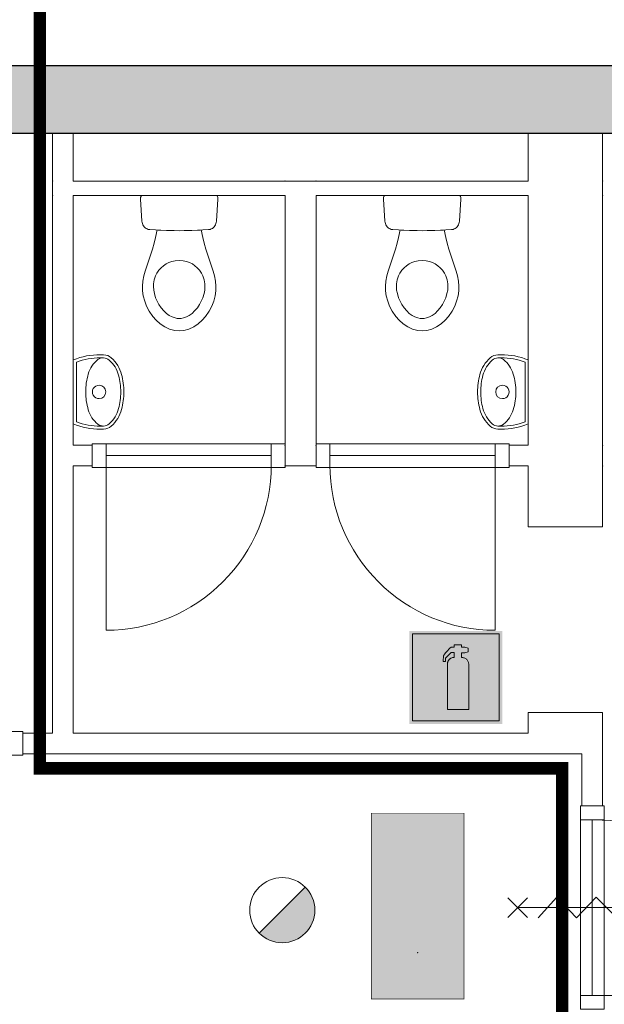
# Model space of a CAD drawing. Header units: millimetres. Extents: x -13022 to 1371524, y -38729 to 632593.
# Tile 114 of 256: x 803361 to 806192, y -6061 to -1294. Entities that reach past the tile are written whole.
import ezdxf

# ---------------------------------------------------------------- set-up
doc = ezdxf.new("R2010")
doc.units = ezdxf.units.MM
doc.header["$LTSCALE"] = 35
doc.set_wipeout_variables(frame=1)
doc.linetypes.add('AI9-LType1', pattern=[1.69333, 0.846665, -0.846665])
doc.linetypes.add('DASHED', pattern=[200, 100, -100])
for name, color, linetype, lineweight in [('A OPMER', 10, 'Continuous', 50), ('Al65----_beveiliging-inst', 92, 'Continuous', 9), ('brandveiligheid voorzieningen', 10, 'Continuous', 9)]:
    doc.layers.add(name, color=color, linetype=linetype, lineweight=lineweight)
for name, color, linetype in [('LAYER102', 1, 'Continuous'), ('LAYER111', 7, 'Continuous'), ('LAYER22', 7, 'Continuous'), ('LAYER28', 7, 'Continuous'), ('LAYER30', 7, 'Continuous'), ('LAYER31', 7, 'Continuous'), ('LAYER74', 7, 'Continuous')]:
    doc.layers.add(name, color=color, linetype=linetype)
doc.styles.get("Standard").update_dxf_attribs({"font": 'simplex.shx'})
doc.dimstyles.new('~R----C~', dxfattribs={"dimtxt": 162, "dimasz": 180, "dimexe": 0.18, "dimexo": 0.0625, "dimgap": 16.2, "dimtad": 1, "dimdec": 0, "dimzin": 0, "dimdsep": 46, "dimtxsty": 'Standard', "dimcen": 0.09, "dimse1": 1, "dimse2": 1, "dimclrd": 7, "dimadec": 0, "dimazin": 0, "dimtfac": 1, "dimtdec": 4, "dimtmove": 0, "dimatfit": 3, "dimfxl": 1, "dimtolj": 1, "dimtzin": 0, "dimlwd": 13, "dimarcsym": 0})

# ---------------------------------------------------------------- blocks, each defined once
blk = doc.blocks.new('*D165')
at = {"layer": 'Defpoints', "color": 0, "linetype": 'Continuous', "transparency": 16777216}
for p in [(808625.3, -590.9), (795065.3, -1515.9), (808625.3, -1515.9)]:
    blk.add_point(p, dxfattribs=at)
at = {"layer": 'LAYER102', "color": 7, "linetype": 'Continuous', "lineweight": 13, "transparency": 16777216}
blk.add_line((795245.3, -590.9), (808445.3, -590.9), dxfattribs=at)
at = {"layer": 'LAYER102', "color": 7, "linetype": 'Continuous', "transparency": 16777216}
for points in [[(795245.3, -560.9), (795245.3, -620.9), (795065.3, -590.9)], [(808445.3, -560.9), (808445.3, -620.9), (808625.3, -590.9)]]:
    blk.add_solid(points, dxfattribs=at)
at = {"layer": 'LAYER102', "color": 0, "linetype": 'Continuous', "lineweight": 0, "transparency": 16777216, "insert": (801845.3, -493.7), "char_height": 162, "attachment_point": 5}
blk.add_mtext('\\A1;13560', dxfattribs=at)
blk = doc.blocks.new('*D202')
at = {"layer": 'Defpoints', "color": 0, "linetype": 'Continuous', "transparency": 16777216}
for p in [(786275.1, -1301.6), (827466.1, -1301.6), (821676.1, -13378.2)]:
    blk.add_point(p, dxfattribs=at)
at = {"layer": 'LAYER102', "color": 7, "linetype": 'Continuous', "lineweight": 13, "transparency": 16777216}
blk.add_line((786275.1, -13198.2), (786275.1, -1481.6), dxfattribs=at)
at = {"layer": 'LAYER102', "color": 7, "linetype": 'Continuous', "transparency": 16777216}
for points in [[(786245.1, -1481.6), (786305.1, -1481.6), (786275.1, -1301.6)], [(786245.1, -13198.2), (786305.1, -13198.2), (786275.1, -13378.2)]]:
    blk.add_solid(points, dxfattribs=at)
at = {"layer": 'LAYER102', "color": 0, "linetype": 'Continuous', "transparency": 16777216, "insert": (786177.9, -7339.9), "char_height": 162, "attachment_point": 5, "rotation": 90}
blk.add_mtext('\\A1;12077', dxfattribs=at)
blk = doc.blocks.new('*D204')
at = {"layer": 'Defpoints', "color": 0, "linetype": 'Continuous', "transparency": 16777216}
for p in [(813065.1, 278.8), (813065.1, -15763.2), (793528.4, -27730.2)]:
    blk.add_point(p, dxfattribs=at)
at = {"layer": 'LAYER102', "color": 7, "linetype": 'Continuous', "lineweight": 13, "transparency": 16777216}
blk.add_line((793708.4, 278.8), (812885.1, 278.8), dxfattribs=at)
at = {"layer": 'LAYER102', "color": 7, "linetype": 'Continuous', "transparency": 16777216}
for points in [[(793708.4, 308.8), (793708.4, 248.8), (793528.4, 278.8)], [(812885.1, 308.8), (812885.1, 248.8), (813065.1, 278.8)]]:
    blk.add_solid(points, dxfattribs=at)
at = {"layer": 'LAYER102', "color": 0, "linetype": 'Continuous', "transparency": 16777216, "insert": (803296.8, 376), "char_height": 162, "attachment_point": 5}
blk.add_mtext('\\A1;19537', dxfattribs=at)
blk = doc.blocks.new('Handbrandblusser')
at = {"ltscale": 0.1}
h = blk.add_hatch(color=10, dxfattribs=at)
h.paths.add_polyline_path([(15.588, 7.191), (8.588, 7.191), (8.588, 0.191), (15.588, 0.191)])
h.paths.add_polyline_path([(11.407, 1.098), (13.129, 1.098), (13.129, 4.758), (13.127, 4.789), (13.12, 4.837), (13.11, 4.88), (13.089, 4.946), (13.064, 4.999), (13.026, 5.058), (12.987, 5.108), (12.954, 5.141), (12.915, 5.175), (12.855, 5.215), (12.803, 5.241), (12.756, 5.26), (12.697, 5.277), (12.643, 5.286), (12.596, 5.29), (12.541, 5.286), (12.541, 5.674), (12.815, 5.674), (13.085, 5.755), (13.085, 6.043), (12.815, 6.123), (12.54, 6.123), (12.54, 6.32), (11.939, 6.32), (11.939, 6.127), (11.751, 6.127), (11.719, 6.118), (11.679, 6.101), (11.636, 6.075), (11.593, 6.041), (11.527, 5.964), (11.437, 5.86), (11.307, 5.714), (11.152, 5.537), (11.129, 5.493), (11.114, 5.46), (11.101, 5.421), (11.092, 5.385), (11.086, 5.35), (11.083, 5.317), (11.082, 5.282), (11.083, 5.252), (11.074, 5.179), (11.072, 5.126), (11.07, 5.072), (11.069, 4.982), (11.244, 4.982), (11.26, 5.227), (11.715, 5.698), (11.939, 5.698), (11.939, 5.306), (11.916, 5.304), (11.886, 5.301), (11.849, 5.295), (11.805, 5.284), (11.761, 5.27), (11.722, 5.252), (11.689, 5.236), (11.656, 5.215), (11.627, 5.195), (11.6, 5.174), (11.578, 5.153), (11.555, 5.131), (11.532, 5.105), (11.513, 5.08), (11.499, 5.059), (11.487, 5.042), (11.473, 5.017), (11.46, 4.992), (11.45, 4.97), (11.439, 4.941), (11.429, 4.909), (11.421, 4.881), (11.414, 4.844), (11.409, 4.804), (11.407, 4.773)], flags=16)
at = {"layer": 'brandveiligheid voorzieningen', "ltscale": 0.1, "true_color": 0xffffff}
blk.add_hatch(color=7, dxfattribs=at).paths.add_polyline_path([(13.129, 4.758), (13.127, 4.789), (13.12, 4.837), (13.11, 4.88), (13.089, 4.946), (13.064, 4.999), (13.026, 5.058), (12.987, 5.108), (12.954, 5.141), (12.915, 5.175), (12.855, 5.215), (12.803, 5.241), (12.756, 5.26), (12.697, 5.277), (12.643, 5.286), (12.596, 5.29), (12.541, 5.286), (12.541, 5.674), (12.815, 5.674), (13.085, 5.755), (13.085, 6.043), (12.815, 6.123), (12.54, 6.123), (12.54, 6.32), (11.939, 6.32), (11.939, 6.127), (11.751, 6.127), (11.719, 6.118), (11.679, 6.101), (11.636, 6.075), (11.593, 6.041), (11.527, 5.964), (11.437, 5.86), (11.307, 5.714), (11.152, 5.537), (11.129, 5.493), (11.114, 5.46), (11.101, 5.421), (11.092, 5.385), (11.086, 5.35), (11.083, 5.317), (11.082, 5.282), (11.083, 5.252), (11.074, 5.179), (11.072, 5.126), (11.07, 5.072), (11.069, 4.982), (11.244, 4.982), (11.26, 5.227), (11.715, 5.698), (11.939, 5.698), (11.939, 5.306), (11.916, 5.304), (11.886, 5.301), (11.849, 5.295), (11.805, 5.284), (11.761, 5.27), (11.722, 5.252), (11.689, 5.236), (11.656, 5.215), (11.627, 5.195), (11.6, 5.174), (11.578, 5.153), (11.555, 5.131), (11.532, 5.105), (11.513, 5.08), (11.499, 5.059), (11.487, 5.042), (11.473, 5.017), (11.46, 4.992), (11.45, 4.97), (11.439, 4.941), (11.429, 4.909), (11.421, 4.881), (11.414, 4.844), (11.409, 4.804), (11.407, 4.773), (11.407, 1.098), (13.129, 1.098)])
at = {"color": 10, "lineweight": 5, "ltscale": 0.1}
blk.add_lwpolyline([(11.407, 1.099), (11.407, 4.773), (11.409, 4.804), (11.414, 4.844), (11.421, 4.881), (11.429, 4.909), (11.439, 4.941), (11.45, 4.97), (11.46, 4.992), (11.473, 5.017), (11.487, 5.042), (11.499, 5.059), (11.513, 5.08), (11.532, 5.105), (11.555, 5.131), (11.578, 5.153), (11.6, 5.174), (11.627, 5.195), (11.656, 5.215), (11.689, 5.236), (11.722, 5.252), (11.761, 5.27), (11.805, 5.284), (11.849, 5.295), (11.886, 5.301), (11.916, 5.304), (11.939, 5.306), (11.939, 5.698), (11.715, 5.698), (11.26, 5.227), (11.244, 4.982), (11.069, 4.982), (11.07, 5.072), (11.072, 5.126), (11.074, 5.179), (11.083, 5.252), (11.082, 5.282), (11.083, 5.317), (11.086, 5.35), (11.092, 5.385), (11.101, 5.421), (11.114, 5.46), (11.129, 5.493), (11.152, 5.537), (11.307, 5.714), (11.437, 5.86), (11.527, 5.964), (11.593, 6.041), (11.636, 6.075), (11.679, 6.101), (11.719, 6.118), (11.751, 6.127), (11.939, 6.127), (11.939, 6.32), (12.54, 6.32), (12.54, 6.123), (12.815, 6.123), (13.085, 6.043), (13.085, 5.755), (12.815, 5.674), (12.541, 5.674), (12.541, 5.286), (12.596, 5.29), (12.643, 5.286), (12.697, 5.277), (12.756, 5.26), (12.803, 5.241), (12.855, 5.215), (12.915, 5.175), (12.954, 5.141), (12.987, 5.108), (13.026, 5.058), (13.064, 4.999), (13.089, 4.946), (13.11, 4.88), (13.12, 4.837), (13.127, 4.789), (13.129, 4.758), (13.129, 1.098), (11.407, 1.098)], dxfattribs=at)
at = {"layer": 'Al65----_beveiliging-inst', "color": 7, "true_color": 0xffffff}
blk.add_solid([(8.338, -0.059), (15.838, -0.059), (8.338, 7.441), (15.838, 7.441)], dxfattribs=at)
at = {"layer": 'brandveiligheid voorzieningen', "color": 10, "ltscale": 0.1}
blk.add_lwpolyline([(8.588, 0.191), (15.588, 0.191), (15.588, 7.191), (8.588, 7.191)], close=True, dxfattribs=at)
blk = doc.blocks.new('Vluchtrichting rechtdoor of naar beneden')
at = {"layer": 'Al65----_beveiliging-inst', "linetype": 'Continuous', "true_color": 0xffffff}
h = blk.add_hatch(color=7, dxfattribs=at)
edge = h.paths.add_edge_path()
edge.add_arc((-2.1449, 5.962), 0.7575, 92.128042, 178.185477)
edge.add_arc((-2.1628, 5.9872), 0.7392, 180.090101, 191.562583)
edge.add_line((-2.887, 5.839), (-4.652, 5.839))
edge.add_line((-4.652, 5.839), (-5.698, 4.787))
edge.add_line((-5.698, 4.787), (-5.285, 4.372))
edge.add_line((-5.285, 4.372), (-4.41, 5.253))
edge.add_line((-4.41, 5.253), (-3.544, 5.253))
edge.add_line((-3.544, 5.253), (-5.527, 3.346))
edge.add_line((-5.527, 3.346), (-6.694, 3.346))
edge.add_line((-6.694, 3.346), (-6.694, 2.613))
edge.add_line((-6.694, 2.613), (-4.496, 2.613))
edge.add_line((-4.496, 2.613), (-4.136, 2.974))
edge.add_line((-4.136, 2.974), (-3.193, 2.026))
edge.add_line((-3.193, 2.026), (-3.193, 0.852))
edge.add_line((-3.193, 0.852), (-2.464, 0.852))
edge.add_line((-2.464, 0.852), (-2.464, 2.33))
edge.add_line((-2.464, 2.33), (-3.621, 3.493))
edge.add_line((-3.621, 3.493), (-3.192, 3.923))
edge.add_line((-3.192, 3.923), (-2.428, 3.154))
edge.add_line((-2.428, 3.154), (-2.033, 3.552))
edge.add_line((-2.033, 3.552), (-2.797, 4.321))
edge.add_line((-2.797, 4.321), (-2.317, 4.803))
edge.add_line((-2.317, 4.803), (-2.317, 5.267))
edge.add_line((-2.317, 5.267), (-2.173, 5.253))
edge.add_arc((-2.2013, 6.0112), 0.7587, 272.13837, 358.096609)
edge.add_arc((-2.2036, 5.9585), 0.7611, 2.072152, 87.692869)
for points in [[(1.1805, 2.889), (1.1805, 5.804), (0.5775, 5.804), (0.5775, 2.889), (-0.571, 2.889), (0.879, 1.421), (2.334, 2.889)], [(3.808, 1.106), (6.433, 1.106), (6.433, 6.344), (3.808, 6.344)]]:
    blk.add_hatch(color=7, dxfattribs=at).paths.add_polyline_path(points)
at = {"layer": 'Al65----_beveiliging-inst', "color": 7, "true_color": 0xffffff, "const_width": 0.05}
blk.add_lwpolyline([(-7.5, 0), (7.5, 0), (7.5, 7.5), (-7.5, 7.5)], close=True, dxfattribs=at)
at = {"layer": 'Al65----_beveiliging-inst', "color": 255}
blk.add_point((3.75, 3.75), dxfattribs=at)
at = {"layer": 'Al65----_beveiliging-inst', "color": 7, "true_color": 0xffffff}
blk.add_solid([(-7.5, 0), (7.5, 0), (-7.5, 7.5), (7.5, 7.5)], dxfattribs=at)
at = {"layer": 'Al65----_beveiliging-inst', "color": 92}
blk.add_solid([(-7.25, 0.25), (7.25, 0.25), (-7.25, 7.25), (7.25, 7.25)], dxfattribs=at)
blk = doc.blocks.new('Brandmelder')
at = {"layer": 'brandveiligheid voorzieningen'}
blk.add_hatch(color=256, dxfattribs=at).paths.add_polyline_path([(76.618, -89.802, 0.198912), (75.848, -87.943), (72.13, -91.661, 0.668179)])
blk.add_line((72.13, -91.661), (75.848, -87.943), dxfattribs=at)
blk.add_circle((73.989, -89.802), 2.629, dxfattribs=at)

msp = doc.modelspace()

# ---------------------------------------------------------------- linework, layer by layer
at = {"layer": 'LAYER30', "color": 7, "linetype": 'Continuous', "lineweight": 18}
for points in [[(803779.327, -3347.789), (804579.327, -3347.789)], [(804863.327, -3347.789), (805663.327, -3347.789)], [(803779.327, -3404.789), (804579.327, -3404.789)], [(804863.327, -3404.789), (805663.327, -3404.789)], [(803779.327, -3461.789), (804579.327, -3461.789)], [(804863.327, -3461.789), (805663.327, -3461.789)], [(806076.327, -6017.789), (806076.327, -5167.789)], [(806133.327, -6017.789), (806133.327, -5167.789)], [(806190.327, -6017.789), (806190.327, -5167.789)], [(805724.406, -5640.351), (805819.539, -5545.226)], [(805819.539, -5640.351), (805724.406, -5545.226)], [(806451.972, -5642.789), (806351.972, -5542.789), (806251.972, -5642.789), (806151.972, -5542.789), (806056.972, -5642.789), (805961.972, -5542.789), (805871.972, -5642.789)], [(806571.972, -5592.789), (805771.972, -5592.789)]]:
    msp.add_lwpolyline(points, dxfattribs=at)
msp.add_lwpolyline([(806076.327, -6084.789), (806076.327, -6017.789), (806190.327, -6017.789), (806190.327, -6084.789)], close=True, dxfattribs=at)
at = {"layer": 'LAYER31', "color": 7, "linetype": 'Continuous', "lineweight": 18}
for points in [[(803779.327, -3450.385), (803779.327, -4250.318, 0.41421361), (804579.249, -3450.385)], [(805663.327, -3450.394), (805663.327, -4250.478, -0.41421361), (804863.233, -3450.394)], [(806181.639, -6017.789), (807029.436, -6017.789, 0.41421361), (806181.639, -5169.998)]]:
    msp.add_lwpolyline(points, format="xyb", dxfattribs=at)

# ---------------------------------------------------------------- block references
at = {"ltscale": 0.1, "xscale": 60, "yscale": 60, "zscale": 60}
msp.add_blockref('Handbrandblusser', (804747.69, -4699.652), dxfattribs=at)
at = {"layer": 'A OPMER', "ltscale": 0.1, "xscale": 60, "yscale": 60, "zscale": 60, "rotation": 270}
msp.add_blockref('Vluchtrichting rechtdoor of naar beneden', (805062.961, -5585.569), dxfattribs=at)
at = {"layer": 'Al65----_beveiliging-inst', "xscale": 60, "yscale": 60, "zscale": 60}
msp.add_blockref('Brandmelder', (800193.049, -217.044), dxfattribs=at)

# ---------------------------------------------------------------- dimensions: what is measured, and where the dimension line sits
at = {"layer": 'LAYER102', "color": 7, "linetype": 'Continuous', "lineweight": 0}
dim = msp.add_linear_dim(base=(808625.327, -590.945), p1=(795065.327, -1515.945), p2=(808625.327, -1515.945), dimstyle='~R----C~', dxfattribs=at)
dim.commit()
dim.dimension.update_dxf_attribs({"geometry": '*D165', "text_midpoint": (801845.327, -493.745)})

# ---------------------------------------------------------------- wipeouts: each hides what was drawn before it
at = {"linetype": 'Continuous', "lineweight": 0}
for points in [[(803620.342, -3354.789), (803570.342, -3404.789), (803520.342, -3404.789), (803520.342, -2145.945), (803570.342, -2110.945), (803620.342, -2145.945)], [(804796.327, -3354.789), (804721.327, -3404.789), (804646.327, -3354.789), (804646.327, -2145.945), (804721.327, -2110.945), (804796.327, -2145.945)], [(804133.327, -2315.945), (804157.999, -2315.601), (804194.108, -2314.398), (804239.702, -2312.117), (804248.03, -2349.015), (804254.795, -2376.336), (804262.827, -2404.586), (804276.827, -2448.086), (804291.889, -2491.859), (804298.014, -2510.969), (804304.092, -2535.078), (804308.795, -2560.422), (804311.311, -2584.656), (804310.733, -2607.508), (804307.264, -2631.117), (804300.17, -2657.547), (804291.217, -2680.484), (804278.42, -2705.148), (804261.108, -2730.555), (804245.155, -2748.898), (804225.202, -2766.898), (804203.358, -2781.648), (804179.92, -2792.578), (804155.124, -2799.156), (804133.327, -2800.945), (804111.545, -2799.156), (804086.749, -2792.578), (804063.295, -2781.648), (804041.467, -2766.898), (804021.514, -2748.898), (804005.561, -2730.555), (803988.249, -2705.148), (803975.452, -2680.484), (803966.499, -2657.547), (803959.405, -2631.117), (803955.936, -2607.508), (803955.342, -2584.656), (803957.874, -2560.422), (803962.577, -2535.078), (803968.639, -2510.969), (803974.764, -2491.859), (803989.842, -2448.086), (804003.827, -2404.586), (804011.874, -2376.336), (804018.639, -2349.015), (804026.967, -2312.117), (804072.561, -2314.398), (804108.655, -2315.601)], [(805309.827, -2315.945), (805334.499, -2315.601), (805370.592, -2314.398), (805416.202, -2312.117), (805424.53, -2349.015), (805431.295, -2376.336), (805439.327, -2404.586), (805453.327, -2448.086), (805468.389, -2491.859), (805474.514, -2510.969), (805480.592, -2535.078), (805485.295, -2560.422), (805487.811, -2584.656), (805487.217, -2607.508), (805483.749, -2631.117), (805476.655, -2657.547), (805467.702, -2680.484), (805454.905, -2705.148), (805437.608, -2730.555), (805421.639, -2748.898), (805401.686, -2766.898), (805379.858, -2781.648), (805356.42, -2792.578), (805331.608, -2799.156), (805309.827, -2800.945), (805288.03, -2799.156), (805263.233, -2792.578), (805239.795, -2781.648), (805217.967, -2766.898), (805197.999, -2748.898), (805182.045, -2730.555), (805164.733, -2705.148), (805151.936, -2680.484), (805142.999, -2657.547), (805135.905, -2631.117), (805132.436, -2607.508), (805131.842, -2584.656), (805134.358, -2560.422), (805139.061, -2535.078), (805145.139, -2510.969), (805151.264, -2491.859), (805166.327, -2448.086), (805180.327, -2404.586), (805188.358, -2376.336), (805195.124, -2349.015), (805203.452, -2312.117), (805249.061, -2314.398), (805285.155, -2315.601)], [(805730.327, -3454.789), (805730.327, -3404.789), (805730.327, -3354.789), (805823.327, -3354.789), (806003.327, -3404.789), (805823.327, -3454.789)], [(803570.342, -4847.789), (803570.342, -4797.789), (803620.342, -4747.789), (805823.327, -4747.789), (805823.327, -4797.789), (805823.327, -4847.789)], [(806183.327, -5100.789), (806083.327, -5100.789), (806083.327, -4847.789), (806183.327, -4847.789)]]:
    msp.add_wipeout(points, dxfattribs=at).dxf.layer = 'LAYER111'

# ---------------------------------------------------------------- next in the draw order: linework, layer by layer
at = {"layer": 'LAYER102', "color": 7, "linetype": 'Continuous', "lineweight": 18}
for points in [[(803520.342, -3404.789), (803520.342, -2145.945)], [(803620.342, -2145.945), (803620.342, -3354.789)], [(804646.327, -3354.789), (804646.327, -2145.945)], [(804796.327, -2145.945), (804796.327, -3354.789)], [(805730.327, -3354.789), (805823.327, -3354.789)], [(805730.327, -3454.789), (805730.327, -3404.789), (805730.327, -3354.789)], [(805823.327, -3454.789), (805730.327, -3454.789)], [(803620.342, -4747.789), (805823.327, -4747.789)], [(805823.327, -4847.789), (803570.342, -4847.789)], [(806083.327, -5100.789), (806083.327, -4847.789)], [(806183.327, -4847.789), (806183.327, -5100.789)], [(806183.327, -5100.789), (806083.327, -5100.789)]]:
    msp.add_lwpolyline(points, dxfattribs=at)
at = {"layer": 'LAYER102', "color": 7, "linetype": 'DASHED', "lineweight": 18}
for points in [[(805730.327, -3454.789), (805730.327, -3404.789), (805730.327, -3354.789)], [(806183.327, -5100.789), (806083.327, -5100.789)]]:
    msp.add_lwpolyline(points, dxfattribs=at)
at = {"layer": 'LAYER30', "color": 7, "linetype": 'Continuous', "lineweight": 18}
for points in [[(805663.327, -3347.789), (805730.327, -3347.789), (805730.327, -3461.789), (805663.327, -3461.789)], [(806076.327, -5167.789), (806076.327, -5100.789), (806190.327, -5100.789), (806190.327, -5167.789)]]:
    msp.add_lwpolyline(points, close=True, dxfattribs=at)
at = {"layer": 'LAYER74', "color": 7, "linetype": 'Continuous', "lineweight": 13}
for points in [[(804133.327, -2315.945), (804157.999, -2315.601), (804194.108, -2314.398), (804239.702, -2312.117), (804248.03, -2349.015), (804254.795, -2376.336), (804262.827, -2404.586), (804276.827, -2448.086), (804291.889, -2491.859), (804298.014, -2510.969), (804304.092, -2535.078), (804308.795, -2560.422), (804311.311, -2584.656), (804310.733, -2607.508), (804307.264, -2631.117), (804300.17, -2657.547), (804291.217, -2680.484), (804278.42, -2705.148), (804261.108, -2730.555), (804245.155, -2748.898), (804225.202, -2766.898), (804203.358, -2781.648), (804179.92, -2792.578), (804155.124, -2799.156), (804133.327, -2800.945), (804111.545, -2799.156), (804086.749, -2792.578), (804063.295, -2781.648), (804041.467, -2766.898), (804021.514, -2748.898), (804005.561, -2730.555), (803988.249, -2705.148), (803975.452, -2680.484), (803966.499, -2657.547), (803959.405, -2631.117), (803955.936, -2607.508), (803955.342, -2584.656), (803957.874, -2560.422), (803962.577, -2535.078), (803968.639, -2510.969), (803974.764, -2491.859), (803989.842, -2448.086), (804003.827, -2404.586), (804011.874, -2376.336), (804018.639, -2349.015), (804026.967, -2312.117), (804072.561, -2314.398), (804108.655, -2315.601)], [(805309.827, -2315.945), (805334.499, -2315.601), (805370.592, -2314.398), (805416.202, -2312.117), (805424.53, -2349.015), (805431.295, -2376.336), (805439.327, -2404.586), (805453.327, -2448.086), (805468.389, -2491.859), (805474.514, -2510.969), (805480.592, -2535.078), (805485.295, -2560.422), (805487.811, -2584.656), (805487.217, -2607.508), (805483.749, -2631.117), (805476.655, -2657.547), (805467.702, -2680.484), (805454.905, -2705.148), (805437.608, -2730.555), (805421.639, -2748.898), (805401.686, -2766.898), (805379.858, -2781.648), (805356.42, -2792.578), (805331.608, -2799.156), (805309.827, -2800.945), (805288.03, -2799.156), (805263.233, -2792.578), (805239.795, -2781.648), (805217.967, -2766.898), (805197.999, -2748.898), (805182.045, -2730.555), (805164.733, -2705.148), (805151.936, -2680.484), (805142.999, -2657.547), (805135.905, -2631.117), (805132.436, -2607.508), (805131.842, -2584.656), (805134.358, -2560.422), (805139.061, -2535.078), (805145.139, -2510.969), (805151.264, -2491.859), (805166.327, -2448.086), (805180.327, -2404.586), (805188.358, -2376.336), (805195.124, -2349.015), (805203.452, -2312.117), (805249.061, -2314.398), (805285.155, -2315.601)]]:
    msp.add_lwpolyline(points, close=True, dxfattribs=at)
for points in [[(804133.327, -2459.539), (804114.358, -2460.93), (804097.327, -2464.711), (804083.077, -2469.937), (804069.639, -2476.82), (804057.202, -2485.258), (804045.952, -2495.023), (804034.67, -2507.664), (804025.186, -2521.719), (804018.514, -2535.039), (804012.327, -2553.273), (804008.983, -2572.726), (804008.483, -2586.492), (804009.811, -2603.344), (804013.124, -2620.508), (804019.17, -2640.133), (804026.358, -2657.086), (804035.186, -2673.406), (804045.405, -2688.601), (804058.514, -2704.164), (804071.092, -2715.976), (804084.514, -2725.765), (804098.467, -2733.258), (804113.03, -2738.336), (804123.874, -2740.375), (804133.327, -2740.914)], [(804133.327, -2459.539), (804152.311, -2460.93), (804169.342, -2464.711), (804183.577, -2469.937), (804197.014, -2476.82), (804209.452, -2485.258), (804220.717, -2495.023), (804231.983, -2507.664), (804241.483, -2521.719), (804248.155, -2535.039), (804254.327, -2553.273), (804257.686, -2572.726), (804258.186, -2586.492), (804256.842, -2603.344), (804253.545, -2620.508), (804247.499, -2640.133), (804240.295, -2657.086), (804231.467, -2673.406), (804221.249, -2688.601), (804208.155, -2704.164), (804195.561, -2715.976), (804182.155, -2725.765), (804168.202, -2733.258), (804153.639, -2738.336), (804142.78, -2740.375), (804133.327, -2740.914)], [(805309.827, -2459.539), (805290.842, -2460.93), (805273.811, -2464.711), (805259.577, -2469.937), (805246.139, -2476.82), (805233.702, -2485.258), (805222.436, -2495.023), (805211.17, -2507.664), (805201.67, -2521.719), (805194.999, -2535.039), (805188.827, -2553.273), (805185.467, -2572.726), (805184.967, -2586.492), (805186.311, -2603.344), (805189.624, -2620.508), (805195.655, -2640.133), (805202.858, -2657.086), (805211.686, -2673.406), (805221.905, -2688.601), (805234.999, -2704.164), (805247.592, -2715.976), (805260.999, -2725.765), (805274.952, -2733.258), (805289.514, -2738.336), (805300.374, -2740.375), (805309.827, -2740.914)], [(805309.827, -2459.539), (805328.811, -2460.93), (805345.842, -2464.711), (805360.077, -2469.937), (805373.514, -2476.82), (805385.952, -2485.258), (805397.202, -2495.023), (805408.483, -2507.664), (805417.983, -2521.719), (805424.655, -2535.039), (805430.827, -2553.273), (805434.17, -2572.726), (805434.67, -2586.492), (805433.342, -2603.344), (805430.03, -2620.508), (805423.983, -2640.133), (805416.795, -2657.086), (805407.967, -2673.406), (805397.749, -2688.601), (805384.639, -2704.164), (805372.061, -2715.976), (805358.639, -2725.765), (805344.686, -2733.258), (805330.124, -2738.336), (805319.28, -2740.375), (805309.827, -2740.914)]]:
    msp.add_lwpolyline(points, dxfattribs=at)

# ---------------------------------------------------------------- next in the draw order: wipeouts: each hides what was drawn before it
at = {"linetype": 'Continuous', "lineweight": 0}
msp.add_wipeout([(806183.327, -3454.789), (806003.327, -3404.789), (806183.327, -3354.789), (806183.327, -3354.789), (806183.327, -3404.789)], dxfattribs=at).dxf.layer = 'LAYER111'

# ---------------------------------------------------------------- next in the draw order: linework, layer by layer
at = {"layer": 'LAYER102', "color": 7, "linetype": 'Continuous', "lineweight": 18}
msp.add_lwpolyline([(806183.327, -3354.789), (806183.327, -3404.789), (806183.327, -3454.789)], dxfattribs=at)
at = {"layer": 'LAYER102', "color": 7, "linetype": 'Continuous', "lineweight": 0}
for p in [(806183.327, -3354.789), (806183.327, -3454.789)]:
    msp.add_point(p, dxfattribs=at)

# ---------------------------------------------------------------- next in the draw order: wipeouts: each hides what was drawn before it
at = {"linetype": 'Continuous', "lineweight": 0}
for points in [[(803620.342, -2145.945), (803570.342, -2110.945), (803620.342, -2075.945), (804646.327, -2075.945), (804721.327, -2110.945), (804646.327, -2145.945)], [(803620.342, -3096.406), (803620.342, -2941.406), (803651.991, -2930.348), (803684.553, -2922.404), (803717.733, -2917.647), (803751.225, -2916.123), (803767.139, -2916.422), (803780.499, -2918.417), (803793.061, -2923.39), (803804.163, -2931.083), (803821.147, -2948.213), (803835.327, -2967.727), (803846.366, -2989.172), (803854.014, -3012.048), (803860.35, -3039.784), (803864.139, -3067.981), (803865.35, -3096.407), (803864.139, -3124.84), (803860.35, -3153.044), (803854.006, -3180.787), (803846.35, -3203.656), (803835.311, -3225.096), (803821.131, -3244.605), (803804.155, -3261.728), (803793.053, -3269.42), (803780.491, -3274.392), (803767.131, -3276.387), (803751.217, -3276.689), (803717.733, -3275.164), (803684.545, -3270.406), (803651.983, -3262.463), (803620.334, -3251.404)], [(804646.327, -3454.789), (804646.327, -3404.789), (804646.327, -3354.789), (804646.327, -3354.789), (804721.327, -3404.789)], [(805823.327, -4847.789), (805823.327, -4647.789), (806183.327, -4647.789), (806183.327, -4847.789)], [(803376.342, -4847.789), (803376.342, -4797.789), (803376.342, -4747.789), (803520.342, -4747.789), (803570.342, -4797.789), (803570.342, -4847.789)]]:
    msp.add_wipeout(points, dxfattribs=at).dxf.layer = 'LAYER111'

# ---------------------------------------------------------------- next in the draw order: linework, layer by layer
at = {"layer": 'LAYER102', "color": 7, "linetype": 'Continuous', "lineweight": 18}
for points in [[(803620.342, -2075.945), (804646.327, -2075.945)], [(804646.327, -2145.945), (803620.342, -2145.945)], [(804646.327, -3454.789), (804646.327, -3404.789), (804646.327, -3354.789)], [(803376.342, -4747.789), (803520.342, -4747.789)], [(803376.342, -4847.789), (803376.342, -4797.789), (803376.342, -4747.789)], [(803570.342, -4847.789), (803376.342, -4847.789)]]:
    msp.add_lwpolyline(points, dxfattribs=at)
at = {"layer": 'LAYER102', "color": 7, "linetype": 'DASHED', "lineweight": 18}
for points in [[(804646.327, -3354.789), (804646.327, -2145.945)], [(803376.342, -4847.789), (803376.342, -4797.789), (803376.342, -4747.789)], [(803570.342, -4847.789), (803376.342, -4847.789)], [(805823.327, -4847.789), (803570.342, -4847.789)], [(806083.327, -5100.789), (806083.327, -4847.789)], [(806183.327, -4847.789), (806183.327, -5100.789)]]:
    msp.add_lwpolyline(points, dxfattribs=at)
at = {"layer": 'LAYER102', "color": 7, "linetype": 'Continuous', "lineweight": 0}
for p in [(804646.327, -3354.789), (804646.327, -3354.789), (804646.327, -3454.789)]:
    msp.add_point(p, dxfattribs=at)
at = {"layer": 'LAYER22', "color": 7, "linetype": 'Continuous', "lineweight": 18}
for points in [[(805823.327, -4747.789), (805823.327, -4647.789), (806183.327, -4647.789), (806183.327, -4847.789)], [(806083.327, -4847.789), (805823.327, -4847.789)]]:
    msp.add_lwpolyline(points, dxfattribs=at)
at = {"layer": 'LAYER22', "color": 7, "linetype": 'DASHED', "lineweight": 18}
for points in [[(805823.327, -4747.789), (805823.327, -4647.789), (806183.327, -4647.789), (806183.327, -4847.789)], [(806083.327, -4847.789), (805823.327, -4847.789)]]:
    msp.add_lwpolyline(points, dxfattribs=at)
at = {"layer": 'LAYER30', "color": 7, "linetype": 'Continuous', "lineweight": 18}
msp.add_lwpolyline([(803309.342, -4740.789), (803376.342, -4740.789), (803376.342, -4854.787), (803309.342, -4854.789)], close=True, dxfattribs=at)
at = {"layer": 'LAYER74', "color": 7, "linetype": 'Continuous', "lineweight": 13}
for points in [[(803620.342, -3096.406), (803620.342, -2941.406, -0.09719306), (803751.217, -2916.123), (803767.139, -2916.422, -0.17332774), (803804.155, -2931.083, -0.15397481), (803854.014, -3012.043, -0.0684418), (803865.358, -3096.403)], [(803635.342, -3096.406), (803635.342, -2951.687, -0.08945143), (803751.061, -2931.128), (803766.733, -2931.422, -0.1731554), (803794.311, -2942.408, -0.15433306), (803839.499, -3015.864, -0.06860133), (803850.342, -3096.354)], [(803680.342, -3096.406, -0.07507547), (803693.061, -3009.692, -0.15532411), (803739.655, -2939.926, -0.1702963), (803766.717, -2931.424)], [(803620.342, -3096.406), (803620.342, -3251.406, 0.09719304), (803751.217, -3276.689), (803767.139, -3276.39, 0.1733278), (803804.155, -3261.73, 0.15395823), (803853.999, -3180.782, 0.06845411), (803865.342, -3096.409)], [(803635.342, -3096.406), (803635.342, -3241.125, 0.08945141), (803751.061, -3261.683), (803766.733, -3261.39, 0.1731554), (803794.311, -3250.404, 0.15433302), (803839.499, -3176.951, 0.06860565), (803850.342, -3096.458)], [(803680.342, -3096.406, 0.07507547), (803693.061, -3183.12, 0.15532411), (803739.655, -3252.887, 0.17035247), (803766.733, -3261.389)]]:
    msp.add_lwpolyline(points, format="xyb", dxfattribs=at)
msp.add_lwpolyline([(803745.342, -3063.906, -0.99999992), (803745.342, -3128.906, -1.00000004), (803745.342, -3063.906)], format="xyb", close=True, dxfattribs=at)

# ---------------------------------------------------------------- next in the draw order: wipeouts: each hides what was drawn before it
at = {"linetype": 'Continuous', "lineweight": 0}
for points in [[(803520.342, -2075.945), (803570.342, -2110.945), (803520.342, -2145.945), (803520.342, -2145.945), (803520.342, -2110.945)], [(804796.327, -2145.945), (804721.327, -2110.945), (804796.327, -2075.945), (805823.327, -2075.945), (806003.327, -2110.945), (805823.327, -2145.945)], [(804796.327, -3454.789), (804721.327, -3404.789), (804796.327, -3354.789), (804796.327, -3354.789), (804796.327, -3404.789)]]:
    msp.add_wipeout(points, dxfattribs=at).dxf.layer = 'LAYER111'

# ---------------------------------------------------------------- next in the draw order: linework, layer by layer
at = {"layer": 'LAYER102', "color": 7, "linetype": 'Continuous', "lineweight": 18}
for points in [[(803520.342, -2145.945), (803520.342, -2110.945), (803520.342, -2075.945)], [(804796.327, -2075.945), (805823.327, -2075.945)], [(805823.327, -2145.945), (804796.327, -2145.945)], [(804796.327, -3354.789), (804796.327, -3404.789), (804796.327, -3454.789)]]:
    msp.add_lwpolyline(points, dxfattribs=at)
at = {"layer": 'LAYER102', "color": 7, "linetype": 'DASHED', "lineweight": 18}
msp.add_lwpolyline([(804796.327, -2145.945), (804796.327, -3354.789)], dxfattribs=at)
at = {"layer": 'LAYER102', "color": 7, "linetype": 'Continuous', "lineweight": 0}
for p in [(803520.342, -2075.945), (803520.342, -2145.945), (803520.342, -2145.945), (804796.327, -3354.789), (804796.327, -3354.789), (804796.327, -3454.789)]:
    msp.add_point(p, dxfattribs=at)

# ---------------------------------------------------------------- next in the draw order: wipeouts: each hides what was drawn before it
at = {"linetype": 'Continuous', "lineweight": 0}
for points in [[(804133.327, -2145.945), (804314.155, -2145.945), (804316.577, -2146.898), (804318.077, -2148.539), (804319.139, -2150.578), (804319.858, -2152.711), (804320.483, -2155.64), (804320.764, -2158.289), (804320.827, -2160.914), (804320.655, -2163.383), (804313.717, -2269.976), (804312.655, -2275.812), (804311.186, -2281.18), (804308.827, -2287.328), (804305.874, -2292.789), (804302.374, -2297.578), (804297.905, -2301.992), (804293.78, -2304.922), (804288.733, -2307.484), (804283.202, -2309.273), (804275.358, -2310.445), (804194.108, -2314.398), (804157.999, -2315.601), (804133.327, -2315.945), (804108.655, -2315.601), (804072.561, -2314.398), (803991.249, -2310.445), (803983.389, -2309.273), (803977.874, -2307.484), (803972.827, -2304.922), (803968.702, -2301.992), (803964.217, -2297.578), (803960.717, -2292.789), (803957.78, -2287.328), (803955.405, -2281.18), (803953.952, -2275.812), (803952.889, -2269.976), (803945.936, -2163.383), (803945.764, -2160.914), (803945.827, -2158.289), (803946.124, -2155.64), (803946.733, -2152.711), (803947.452, -2150.578), (803948.53, -2148.539), (803950.03, -2146.898), (803952.452, -2145.945)], [(803620.342, -4747.789), (803570.342, -4797.789), (803520.342, -4747.789), (803520.342, -3404.789), (803570.342, -3404.789), (803620.342, -3454.789)]]:
    msp.add_wipeout(points, dxfattribs=at).dxf.layer = 'LAYER111'

# ---------------------------------------------------------------- next in the draw order: linework, layer by layer
at = {"layer": 'LAYER102', "color": 7, "linetype": 'DASHED', "lineweight": 18}
for points in [[(803520.342, -3404.789), (803520.342, -2145.945)], [(804646.327, -2145.945), (803620.342, -2145.945)], [(803520.342, -4747.789), (803520.342, -3404.789)], [(803376.342, -4747.789), (803520.342, -4747.789)], [(803620.342, -4747.789), (805823.327, -4747.789)]]:
    msp.add_lwpolyline(points, dxfattribs=at)
at = {"layer": 'LAYER102', "color": 7, "linetype": 'Continuous', "lineweight": 18}
for points in [[(803520.342, -4747.789), (803520.342, -3404.789)], [(803620.342, -3454.789), (803620.342, -4747.789)]]:
    msp.add_lwpolyline(points, dxfattribs=at)
at = {"layer": 'LAYER74', "color": 7, "linetype": 'Continuous', "lineweight": 13}
msp.add_lwpolyline([(804133.327, -2145.945), (804314.155, -2145.945), (804316.577, -2146.898), (804318.077, -2148.539), (804319.139, -2150.578), (804319.858, -2152.711), (804320.483, -2155.64), (804320.764, -2158.289), (804320.827, -2160.914), (804320.655, -2163.383), (804313.717, -2269.976), (804312.655, -2275.812), (804311.186, -2281.18), (804308.827, -2287.328), (804305.874, -2292.789), (804302.374, -2297.578), (804297.905, -2301.992), (804293.78, -2304.922), (804288.733, -2307.484), (804283.202, -2309.273), (804275.358, -2310.445), (804194.108, -2314.398), (804157.999, -2315.601), (804133.327, -2315.945), (804108.655, -2315.601), (804072.561, -2314.398), (803991.249, -2310.445), (803983.389, -2309.273), (803977.874, -2307.484), (803972.827, -2304.922), (803968.702, -2301.992), (803964.217, -2297.578), (803960.717, -2292.789), (803957.78, -2287.328), (803955.405, -2281.18), (803953.952, -2275.812), (803952.889, -2269.976), (803945.936, -2163.383), (803945.764, -2160.914), (803945.827, -2158.289), (803946.124, -2155.64), (803946.733, -2152.711), (803947.452, -2150.578), (803948.53, -2148.539), (803950.03, -2146.898), (803952.452, -2145.945)], close=True, dxfattribs=at)

# ---------------------------------------------------------------- next in the draw order: texts
at = {"layer": 'LAYER102', "color": 7, "linetype": 'Continuous', "lineweight": 0, "insert": (882840.093, -5477.123), "char_height": 162, "attachment_point": 7, "line_spacing_factor": 1.333333}
msp.add_mtext('\\pi-579.76;{\\fArial|b1|i0|c0|p34;\\H1.2346x;magazijn\\fArial|b0|i0|c0|p34;\\H0.81x;\\P\\pi-545.13;o.g. functie\\P\\pi-399.6;28,2 m2}', dxfattribs=at)

# ---------------------------------------------------------------- next in the draw order: wipeouts: each hides what was drawn before it
at = {"linetype": 'Continuous', "lineweight": 0}
for points in [[(803620.342, -2075.945), (803570.342, -2110.945), (803520.342, -2075.945), (803520.342, -1845.945), (803570.342, -1845.945), (803620.342, -1845.945)], [(805823.327, -1845.945), (806003.327, -1845.945), (806183.327, -1845.945), (806183.327, -2075.945), (806003.327, -2110.945), (805823.327, -2075.945)], [(804796.327, -2075.945), (804721.327, -2110.945), (804646.327, -2075.945), (804646.327, -2075.945), (804721.327, -2075.945)], [(805309.827, -2145.945), (805490.639, -2145.945), (805493.061, -2146.898), (805494.561, -2148.539), (805495.639, -2150.578), (805496.358, -2152.711), (805496.967, -2155.64), (805497.264, -2158.289), (805497.327, -2160.914), (805497.155, -2163.383), (805490.202, -2269.976), (805489.139, -2275.812), (805487.686, -2281.18), (805485.311, -2287.328), (805482.374, -2292.789), (805478.874, -2297.578), (805474.389, -2301.992), (805470.264, -2304.922), (805465.217, -2307.484), (805459.702, -2309.273), (805451.842, -2310.445), (805370.592, -2314.398), (805334.499, -2315.601), (805309.827, -2315.945), (805285.155, -2315.601), (805249.061, -2314.398), (805167.733, -2310.445), (805159.889, -2309.273), (805154.358, -2307.484), (805149.311, -2304.922), (805145.186, -2301.992), (805140.717, -2297.578), (805137.217, -2292.789), (805134.264, -2287.328), (805131.905, -2281.18), (805130.436, -2275.812), (805129.374, -2269.976), (805122.436, -2163.383), (805122.264, -2160.914), (805122.327, -2158.289), (805122.608, -2155.64), (805123.233, -2152.711), (805123.952, -2150.578), (805125.03, -2148.539), (805126.514, -2146.898), (805128.936, -2145.945)], [(804646.327, -3454.789), (804721.327, -3404.789), (804796.327, -3454.789), (804796.327, -3454.789), (804721.327, -3454.789)]]:
    msp.add_wipeout(points, dxfattribs=at).dxf.layer = 'LAYER111'

# ---------------------------------------------------------------- next in the draw order: hatches: boundary and pattern name
at = {"layer": 'LAYER111', "linetype": 'Continuous', "lineweight": 5}
msp.add_hatch(color=254, dxfattribs=at).paths.add_polyline_path([(803290.342, -1845.945), (803290.342, -1515.945), (807358.327, -1515.945), (807358.327, -1845.945)], flags=0)

# ---------------------------------------------------------------- next in the draw order: linework, layer by layer
at = {"layer": 'LAYER102', "color": 7, "linetype": 'Continuous', "lineweight": 18}
for points in [[(803520.342, -2075.945), (803520.342, -1845.945)], [(803520.342, -1845.945), (803570.342, -1845.945), (803620.342, -1845.945)], [(803620.342, -1845.945), (803620.342, -2075.945)], [(805823.327, -2075.945), (805823.327, -1845.945)], [(805823.327, -1845.945), (806003.327, -1845.945), (806183.327, -1845.945)], [(806183.327, -1845.945), (806183.327, -2075.945)], [(804646.327, -2075.945), (804721.327, -2075.945), (804796.327, -2075.945)], [(804796.327, -3454.789), (804721.327, -3454.789), (804646.327, -3454.789)]]:
    msp.add_lwpolyline(points, dxfattribs=at)
at = {"layer": 'LAYER102', "color": 7, "linetype": 'DASHED', "lineweight": 18}
for points in [[(803520.342, -2075.945), (803520.342, -1845.945)], [(803520.342, -1845.945), (803570.342, -1845.945), (803620.342, -1845.945)], [(803620.342, -1845.945), (803620.342, -2075.945)], [(805823.327, -2075.945), (805823.327, -1845.945)], [(805823.327, -1845.945), (806003.327, -1845.945), (806183.327, -1845.945)], [(803520.342, -2145.945), (803520.342, -2110.945), (803520.342, -2075.945)], [(803620.342, -2075.945), (804646.327, -2075.945)], [(804646.327, -2075.945), (804721.327, -2075.945), (804796.327, -2075.945)], [(804796.327, -2075.945), (805823.327, -2075.945)], [(804646.327, -3454.789), (804646.327, -3404.789), (804646.327, -3354.789)], [(804796.327, -3354.789), (804796.327, -3404.789), (804796.327, -3454.789)], [(804796.327, -3454.789), (804721.327, -3454.789), (804646.327, -3454.789)]]:
    msp.add_lwpolyline(points, dxfattribs=at)
at = {"layer": 'LAYER102', "color": 7, "linetype": 'Continuous', "lineweight": 0}
for p in [(803520.342, -2075.945), (804646.327, -2075.945), (804646.327, -2075.945), (804796.327, -2075.945), (804796.327, -2075.945), (804646.327, -3454.789), (804646.327, -3454.789), (804646.327, -3454.789), (804796.327, -3454.789), (804796.327, -3454.789), (804796.327, -3454.789)]:
    msp.add_point(p, dxfattribs=at)
at = {"layer": 'LAYER28', "color": 7, "linetype": 'Continuous', "lineweight": 25}
msp.add_lwpolyline([(803290.342, -1845.945), (803290.342, -1515.945), (807358.327, -1515.945), (807358.327, -1845.945)], close=True, dxfattribs=at)
at = {"layer": 'LAYER30', "color": 7, "linetype": 'Continuous', "lineweight": 18}
for points in [[(804579.327, -3347.789), (804646.327, -3347.789), (804646.327, -3461.789), (804579.327, -3461.789)], [(804796.327, -3347.789), (804863.327, -3347.789), (804863.327, -3461.789), (804796.327, -3461.789)]]:
    msp.add_lwpolyline(points, close=True, dxfattribs=at)
at = {"layer": 'LAYER74', "color": 7, "linetype": 'Continuous', "lineweight": 13}
msp.add_lwpolyline([(805309.827, -2145.945), (805490.639, -2145.945), (805493.061, -2146.898), (805494.561, -2148.539), (805495.639, -2150.578), (805496.358, -2152.711), (805496.967, -2155.64), (805497.264, -2158.289), (805497.327, -2160.914), (805497.155, -2163.383), (805490.202, -2269.976), (805489.139, -2275.812), (805487.686, -2281.18), (805485.311, -2287.328), (805482.374, -2292.789), (805478.874, -2297.578), (805474.389, -2301.992), (805470.264, -2304.922), (805465.217, -2307.484), (805459.702, -2309.273), (805451.842, -2310.445), (805370.592, -2314.398), (805334.499, -2315.601), (805309.827, -2315.945), (805285.155, -2315.601), (805249.061, -2314.398), (805167.733, -2310.445), (805159.889, -2309.273), (805154.358, -2307.484), (805149.311, -2304.922), (805145.186, -2301.992), (805140.717, -2297.578), (805137.217, -2292.789), (805134.264, -2287.328), (805131.905, -2281.18), (805130.436, -2275.812), (805129.374, -2269.976), (805122.436, -2163.383), (805122.264, -2160.914), (805122.327, -2158.289), (805122.608, -2155.64), (805123.233, -2152.711), (805123.952, -2150.578), (805125.03, -2148.539), (805126.514, -2146.898), (805128.936, -2145.945)], close=True, dxfattribs=at)

# ---------------------------------------------------------------- next in the draw order: wipeouts: each hides what was drawn before it
at = {"linetype": 'Continuous', "lineweight": 0}
msp.add_wipeout([(803620.342, -3454.789), (803570.342, -3404.789), (803620.342, -3354.789), (803712.327, -3354.789), (803712.327, -3404.789), (803712.327, -3454.789)], dxfattribs=at).dxf.layer = 'LAYER111'

# ---------------------------------------------------------------- next in the draw order: linework, layer by layer
at = {"layer": 'LAYER102', "color": 7, "linetype": 'DASHED', "lineweight": 18}
for points in [[(803620.342, -2145.945), (803620.342, -3354.789)], [(803620.342, -3354.789), (803712.327, -3354.789)], [(803712.327, -3354.789), (803712.327, -3404.789), (803712.327, -3454.789)], [(803620.342, -3454.789), (803620.342, -4747.789)], [(803712.327, -3454.789), (803620.342, -3454.789)]]:
    msp.add_lwpolyline(points, dxfattribs=at)
at = {"layer": 'LAYER102', "color": 7, "linetype": 'Continuous', "lineweight": 18}
for points in [[(803620.342, -3354.789), (803712.327, -3354.789)], [(803712.327, -3354.789), (803712.327, -3404.789), (803712.327, -3454.789)], [(803712.327, -3454.789), (803620.342, -3454.789)]]:
    msp.add_lwpolyline(points, dxfattribs=at)
at = {"layer": 'LAYER30', "color": 7, "linetype": 'Continuous', "lineweight": 18}
msp.add_lwpolyline([(803712.327, -3347.789), (803779.327, -3347.789), (803779.327, -3461.789), (803712.327, -3461.789)], close=True, dxfattribs=at)

# ---------------------------------------------------------------- next in the draw order: wipeouts: each hides what was drawn before it
at = {"linetype": 'Continuous', "lineweight": 0}
msp.add_wipeout([(806183.327, -2145.945), (806003.327, -2110.945), (806183.327, -2075.945), (806183.327, -2075.945), (806183.327, -2110.945)], dxfattribs=at).dxf.layer = 'LAYER111'

# ---------------------------------------------------------------- next in the draw order: linework, layer by layer
at = {"layer": 'LAYER102', "color": 7, "linetype": 'DASHED', "lineweight": 18}
msp.add_lwpolyline([(806183.327, -1845.945), (806183.327, -2075.945)], dxfattribs=at)
at = {"layer": 'LAYER102', "color": 7, "linetype": 'Continuous', "lineweight": 18}
msp.add_lwpolyline([(806183.327, -2075.945), (806183.327, -2110.945), (806183.327, -2145.945)], dxfattribs=at)
at = {"layer": 'LAYER102', "color": 7, "linetype": 'Continuous', "lineweight": 0}
for p in [(806183.327, -2075.945), (806183.327, -2075.945), (806183.327, -2145.945)]:
    msp.add_point(p, dxfattribs=at)

# ---------------------------------------------------------------- next in the draw order: wipeouts: each hides what was drawn before it
at = {"linetype": 'Continuous', "lineweight": 0}
msp.add_wipeout([(805823.327, -2145.945), (806003.327, -2110.945), (806183.327, -2145.945), (806183.327, -3354.789), (806003.327, -3404.789), (805823.327, -3354.789)], dxfattribs=at).dxf.layer = 'LAYER111'

# ---------------------------------------------------------------- next in the draw order: linework, layer by layer
at = {"layer": 'LAYER102', "color": 7, "linetype": 'DASHED', "lineweight": 18}
for points in [[(806183.327, -2075.945), (806183.327, -2110.945), (806183.327, -2145.945)], [(805823.327, -2145.945), (804796.327, -2145.945)], [(806183.327, -2145.945), (806183.327, -3354.789)], [(805730.327, -3354.789), (805823.327, -3354.789)]]:
    msp.add_lwpolyline(points, dxfattribs=at)
at = {"layer": 'LAYER102', "color": 7, "linetype": 'Continuous', "lineweight": 18}
for points in [[(805823.327, -3354.789), (805823.327, -2145.945)], [(806183.327, -2145.945), (806183.327, -3354.789)]]:
    msp.add_lwpolyline(points, dxfattribs=at)
at = {"layer": 'LAYER102', "color": 7, "linetype": 'Continuous', "lineweight": 0}
for p in [(806183.327, -2145.945), (806183.327, -3354.789)]:
    msp.add_point(p, dxfattribs=at)

# ---------------------------------------------------------------- next in the draw order: wipeouts: each hides what was drawn before it
at = {"linetype": 'Continuous', "lineweight": 0}
msp.add_wipeout([(805823.327, -3454.789), (806003.327, -3404.789), (806183.327, -3454.789), (806183.327, -3748.789), (806003.327, -3748.789), (805823.327, -3748.789)], dxfattribs=at).dxf.layer = 'LAYER111'

# ---------------------------------------------------------------- next in the draw order: linework, layer by layer
at = {"layer": 'LAYER102', "color": 7, "linetype": 'DASHED', "lineweight": 18}
for points in [[(806183.327, -3354.789), (806183.327, -3404.789), (806183.327, -3454.789)], [(805823.327, -3454.789), (805730.327, -3454.789)], [(805823.327, -3748.789), (805823.327, -3454.789)], [(806183.327, -3454.789), (806183.327, -3748.789)], [(806183.327, -3748.789), (806003.327, -3748.789), (805823.327, -3748.789)]]:
    msp.add_lwpolyline(points, dxfattribs=at)
at = {"layer": 'LAYER102', "color": 7, "linetype": 'Continuous', "lineweight": 18}
for points in [[(805823.327, -3748.789), (805823.327, -3454.789)], [(806183.327, -3454.789), (806183.327, -3748.789)], [(806183.327, -3748.789), (806003.327, -3748.789), (805823.327, -3748.789)]]:
    msp.add_lwpolyline(points, dxfattribs=at)
at = {"layer": 'LAYER102', "color": 7, "linetype": 'Continuous', "lineweight": 0}
msp.add_point((806183.327, -3454.789), dxfattribs=at)

# ---------------------------------------------------------------- next in the draw order: wipeouts: each hides what was drawn before it
at = {"linetype": 'Continuous', "lineweight": 0}
msp.add_wipeout([(805823.327, -3096.406), (805823.327, -3251.406), (805791.678, -3262.463), (805759.116, -3270.408), (805725.936, -3275.164), (805692.444, -3276.689), (805676.53, -3276.39), (805663.17, -3274.396), (805650.608, -3269.422), (805639.506, -3261.73), (805622.522, -3244.603), (805608.342, -3225.09), (805597.303, -3203.648), (805589.647, -3180.774), (805583.311, -3153.038), (805579.514, -3124.839), (805578.311, -3096.413), (805579.522, -3067.979), (805583.311, -3039.774), (805589.647, -3012.031), (805597.295, -2989.162), (805608.342, -2967.723), (805622.514, -2948.213), (805639.499, -2931.088), (805650.6, -2923.392), (805663.163, -2918.416), (805676.522, -2916.42), (805692.436, -2916.123), (805725.92, -2917.646), (805759.108, -2922.402), (805791.67, -2930.346), (805823.319, -2941.402)], dxfattribs=at).dxf.layer = 'LAYER111'

# ---------------------------------------------------------------- next in the draw order: linework, layer by layer
at = {"layer": 'Al65----_beveiliging-inst', "color": 130, "linetype": 'AI9-LType1', "lineweight": 0, "ltscale": 0.1, "const_width": 60, "flags": 128}
msp.add_lwpolyline([(803457.766, -1198.028), (803457.766, -4918.479), (805987.944, -4918.479), (805987.944, -6522.287), (808759.901, -6522.287), (808759.901, -3313.986), (809108.76, -2965.128)], dxfattribs=at)
at = {"layer": 'LAYER102', "color": 7, "linetype": 'DASHED', "lineweight": 18}
msp.add_lwpolyline([(805823.327, -3354.789), (805823.327, -2145.945)], dxfattribs=at)
at = {"layer": 'LAYER74', "color": 7, "linetype": 'Continuous', "lineweight": 13}
for points in [[(805823.327, -3096.406), (805823.327, -2941.406, 0.09719304), (805692.436, -2916.123), (805676.53, -2916.422, 0.1733278), (805639.499, -2931.083, 0.15395823), (805589.655, -3012.03, 0.06845411), (805578.311, -3096.403)], [(805808.327, -3096.406), (805808.327, -2951.687, 0.08945141), (805692.608, -2931.128), (805676.936, -2931.422, 0.1731554), (805649.342, -2942.408, 0.15433302), (805604.17, -3015.861, 0.06860565), (805593.327, -3096.354)], [(805763.327, -3096.406, 0.07507547), (805750.592, -3009.692, 0.15532411), (805704.014, -2939.926, 0.17035247), (805676.92, -2931.425)], [(805823.327, -3096.406), (805823.327, -3251.406, -0.09719306), (805692.436, -3276.689), (805676.53, -3276.39, -0.17332774), (805639.499, -3261.73, -0.15397481), (805589.639, -3180.769, -0.0684418), (805578.311, -3096.409)], [(805808.327, -3096.406), (805808.327, -3241.125, -0.08945143), (805692.608, -3261.683), (805676.936, -3261.39, -0.1731554), (805649.342, -3250.404, -0.15433306), (805604.155, -3176.948, -0.06860133), (805593.311, -3096.458)], [(805763.327, -3096.406, -0.07507547), (805750.592, -3183.12, -0.15532411), (805704.014, -3252.887, -0.1702963), (805676.936, -3261.389)]]:
    msp.add_lwpolyline(points, format="xyb", dxfattribs=at)
msp.add_lwpolyline([(805698.327, -3128.906, -0.99999992), (805698.327, -3063.906, -1.00000004), (805698.327, -3128.906)], format="xyb", close=True, dxfattribs=at)

# ---------------------------------------------------------------- next in the draw order: dimensions: what is measured, and where the dimension line sits
at = {"layer": 'LAYER102', "color": 7, "linetype": 'Continuous'}
for base, p1, p2, angle, picture, middle in [((813065.125, 278.793), (793528.437, -27730.211), (813065.125, -15763.211), 0.000008, '*D204', (803296.781, 375.993)), ((786275.125, -1301.554), (821676.125, -13378.211), (827466.125, -1301.554), 90, '*D202', (786177.925, -7339.882))]:
    dim = msp.add_linear_dim(base=base, p1=p1, p2=p2, angle=angle, dimstyle='~R----C~', dxfattribs=at)
    dim.commit()
    dim.dimension.update_dxf_attribs({"geometry": picture, "text_midpoint": middle})

doc.saveas('drawing.dxf')
